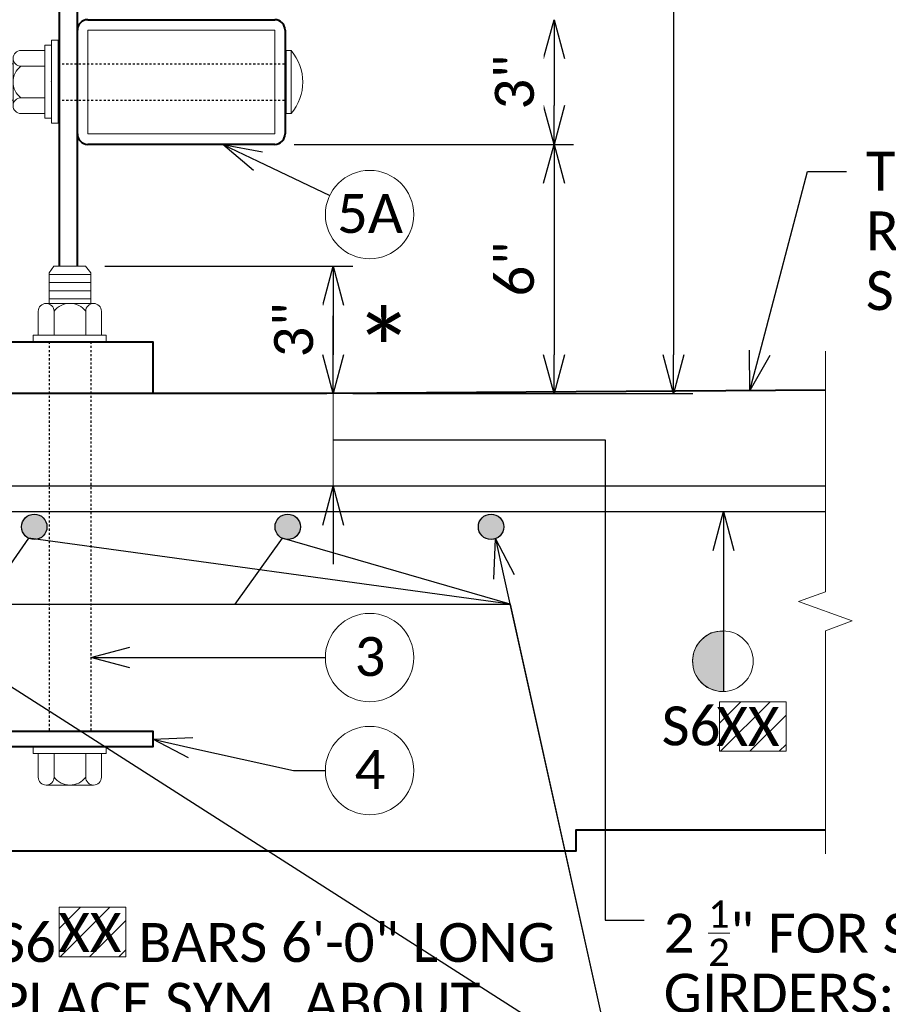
# Model space of a CAD drawing. Extents: x -497 to 946, y 46 to 361.
# Tile 6 of 20: x -17 to 24, y 225 to 272. Entities that reach past the tile are written whole.
import ezdxf
from ezdxf import colors
from ezdxf.entities.mleader import LeaderData, LeaderLine
from ezdxf.enums import TextEntityAlignment as Align
from ezdxf.math import Vec2, Vec3

# ---------------------------------------------------------------- set-up
doc = ezdxf.new("R2010")
doc.units = 0
doc.header["$MEASUREMENT"] = 0
doc.linetypes.add('Wisdot2', pattern=[0.125, 0.0625, -0.0625])
for name, color, linetype, lineweight in [('B_ANNO_BREAK', 7, 'Continuous', 18), ('B_ANNO_DIM', 7, 'Continuous', 18), ('B_ANNO_SYMB', 7, 'Continuous', 18), ('B_ANNO_TEXT', 7, 'Continuous', 18), ('B_CONC_DECK', 1, 'Continuous', 40), ('B_DETAIL_HIDDEN', 7, 'Wisdot2', 25), ('B_DETAIL_OBJ', 7, 'Continuous', 40), ('B_REBAR', 5, 'Continuous', 25), ('B_STEEL', 92, 'Continuous', 18), ('B_STEEL_BOLT', 3, 'Continuous', 18)]:
    doc.layers.add(name, color=color, linetype=linetype, lineweight=lineweight)
doc.layers.add('B_ANNO_DESIGN_NOTES', color=1, linetype='Continuous', lineweight=18, true_color=0xff0000)
doc.styles.add('Annotative', font='calibri.ttf', dxfattribs={"height": 0.0625})
doc.styles.get("Standard").update_dxf_attribs({"font": 'calibri.ttf'})
doc.dimstyles.new('Annotative', dxfattribs={"dimscale": 0, "dimtxt": 0.0625, "dimasz": 0.0625, "dimexe": 0.03125, "dimexo": 0.03125, "dimgap": 0.03125, "dimtad": 1, "dimdec": 3, "dimzin": 3, "dimdsep": 46, "dimlunit": 4, "dimtxsty": 'Standard', "dimblk": 'OPEN30', "dimcen": 0.03125, "dimaunit": 1, "dimadec": 0, "dimazin": 3, "dimtfac": 0.75, "dimtdec": 3, "dimtofl": 0, "dimtmove": 0, "dimatfit": 3, "dimldrblk": 'OPEN30', "dimfxl": 1, "dimtfill": 1, "dimfrac": 1, "dimtolj": 1, "dimtzin": 0, "dimarcsym": 0})

# ---------------------------------------------------------------- blocks, each defined once
blk = doc.blocks.new('AnonymousCell6')
at = {"layer": 'B_DETAIL_OBJ', "flags": 128}
for points in [[(-4.5, 3), (4.5, 3)], [(-5, -2.5), (-5, 2.5)], [(5, 2.5), (5, -2.5)], [(4.5, -3), (-4.5, -3)]]:
    blk.add_lwpolyline(points, dxfattribs=at)
at = {"layer": 'B_DETAIL_OBJ'}
for centre, start, end in [((-4.5, 2.5), 90, 180), ((4.5, 2.5), 0, 90), ((-4.5, -2.5), 180, 270), ((4.5, -2.5), 270, 0)]:
    blk.add_arc(centre, 0.5, start, end, dxfattribs=at)
at = {"layer": 'B_STEEL', "flags": 128}
blk.add_lwpolyline([(-4.5, 2.5), (4.5, 2.5), (4.5, -2.5), (-4.5, -2.5), (-4.5, 2.5)], dxfattribs=at)
blk = doc.blocks.new('AnonymousCell9')
at = {"layer": 'B_DETAIL_HIDDEN', "ltscale": 0.5}
for p, q in [((-4.414, 0.863), (6.574, 0.863)), ((-4.414, -0.894), (6.574, -0.894))]:
    blk.add_line(p, q, dxfattribs=at)
at = {"layer": 'B_STEEL_BOLT'}
for p, q in [((-4.734, 1.997), (-4.734, -1.997)), ((-4.734, 1.997), (-4.414, 1.997)), ((-4.414, 1.997), (-4.414, -1.997)), ((-6.198, 1.505), (-5.048, 1.505)), ((-5.053, -1.757), (-5.053, 1.758)), ((-5.053, 1.758), (-4.734, 1.758)), ((6.574, 1.502), (6.574, -1.533)), ((6.574, 1.502), (6.814, 1.502)), ((6.814, 1.502), (6.814, -1.533)), ((-6.578, -1.156), (-6.577, 1.125)), ((-7.37, 0.639), (-7.05, 0.863)), ((-7.37, -0.639), (-7.37, 0.639)), ((-7.05, 0.863), (-6.577, 0.863)), ((-6.97, -0.894), (-6.97, 0.863)), ((-6.198, 0.745), (-5.048, 0.745)), ((-7.37, -0.639), (-7.05, -0.894)), ((-7.05, -0.894), (-6.577, -0.894)), ((-6.198, -0.776), (-5.048, -0.776)), ((-6.198, -1.535), (-5.048, -1.535)), ((-5.053, -1.757), (-4.734, -1.757)), ((6.574, -1.533), (6.814, -1.533)), ((-4.734, -1.997), (-4.414, -1.997))]:
    blk.add_line(p, q, dxfattribs=at)
for centre, radius, start, end in [((-6.197, 1.125), 0.38, 90.0993, 269.9004), ((5.03, -0.019), 2.339, 319.5503, 40.4497), ((-5.627, -0.015), 0.951, 126.8898, 233.0863), ((-6.198, -1.156), 0.38, 90.0993, 269.9004)]:
    blk.add_arc(centre, radius, start, end, dxfattribs=at)
blk.add_point((-4.734, 0), dxfattribs=at)
blk = doc.blocks.new('_Open30')
at = {"color": 0, "linetype": 'ByBlock', "lineweight": -2}
for p, q in [((-1, 0.268), (0, 0)), ((0, 0), (-1, -0.268)), ((0, 0), (-1, 0))]:
    blk.add_line(p, q, dxfattribs=at)
blk = doc.blocks.new('SYM22')
at = {"layer": 'B_ANNO_SYMB'}
blk.add_hatch(color=256, dxfattribs=at).paths.add_polyline_path([(0.03, -1.458), (0.03, 1.445), (0.03, 1.453), (-0.251, 1.438), (-0.563, 1.36), (-0.836, 1.203), (-1.102, 0.961), (-1.266, 0.743), (-1.406, 0.43), (-1.469, 0.064), (-1.438, -0.279), (-1.367, -0.538), (-1.172, -0.881), (-0.992, -1.076), (-0.75, -1.264), (-0.508, -1.365), (-0.29, -1.428), (-0.165, -1.451)])
blk.add_line((0.03, -1.457), (0.03, 1.445), dxfattribs=at)
at = {"layer": 'B_ANNO_SYMB', "flags": 128}
blk.add_lwpolyline([(0.03, -1.458), (0.03, 1.445), (0.03, 1.453), (-0.251, 1.438), (-0.563, 1.36), (-0.836, 1.203), (-1.102, 0.961), (-1.266, 0.743), (-1.406, 0.43), (-1.469, 0.064), (-1.438, -0.279), (-1.367, -0.538), (-1.172, -0.881), (-0.992, -1.076), (-0.75, -1.264), (-0.508, -1.365), (-0.29, -1.428), (-0.165, -1.451), (0.03, -1.458)], dxfattribs=at)
at = {"layer": 'B_ANNO_SYMB'}
blk.add_circle((0, 0), 1.458, dxfattribs=at)
blk = doc.blocks.new('*D98')
at = {"layer": 'B_ANNO_DIM', "color": 0, "lineweight": -2, "transparency": 16777216}
for p, q in [((52.118, 214.682), (64.043, 214.682)), ((63.105, 212.807), (63.105, 210.421))]:
    blk.add_line(p, q, dxfattribs=at)
at = {"layer": 'Defpoints', "color": 0, "transparency": 16777216}
for p in [(51.181, 214.682), (63.105, 208.546), (63.105, 208.546)]:
    blk.add_point(p, dxfattribs=at)
at = {"layer": 'B_ANNO_DIM', "color": 0, "lineweight": -2, "transparency": 16777216, "xscale": 1.875, "yscale": 1.875, "zscale": 1.875}
for p, rotation in [((63.105, 214.682), 90), ((63.105, 208.546), 270)]:
    blk.add_blockref('_Open30', p, dxfattribs=dict(at, rotation=rotation))
at = {"layer": 'B_ANNO_DIM', "color": 0, "transparency": 16777216, "insert": (61.207, 211.614), "char_height": 1.875, "attachment_point": 5, "rotation": 90, "bg_fill": 3, "box_fill_scale": 1.25, "bg_fill_color": 256, "bg_fill_true_color": 13158600, "bg_fill_transparency": 0}
blk.add_mtext('\\A1;3"', dxfattribs=at)
blk = doc.blocks.new('*D99')
at = {"layer": 'B_ANNO_DIM', "color": 0, "lineweight": -2, "transparency": 16777216}
for p, q in [((63.105, 210.421), (63.105, 212.296)), ((63.105, 202.216), (63.105, 200.341))]:
    blk.add_line(p, q, dxfattribs=at)
at = {"layer": 'Defpoints', "color": 0, "transparency": 16777216}
for p in [(63.105, 208.546), (63.105, 204.091), (63.105, 204.091)]:
    blk.add_point(p, dxfattribs=at)
at = {"layer": 'B_ANNO_DIM', "color": 0, "lineweight": -2, "transparency": 16777216, "xscale": 1.875, "yscale": 1.875, "zscale": 1.875}
for p, rotation in [((63.105, 208.546), 270), ((63.105, 204.091), 90)]:
    blk.add_blockref('_Open30', p, dxfattribs=dict(at, rotation=rotation))
blk = doc.blocks.new('_None')
blk = doc.blocks.new('*D103')
at = {"layer": 'B_ANNO_DIM', "color": 0, "lineweight": -2, "transparency": 16777216}
for p, q in [((73.733, 224.671), (73.733, 222.421)), ((61.229, 220.546), (74.67, 220.546))]:
    blk.add_line(p, q, dxfattribs=at)
at = {"layer": 'Defpoints', "color": 0, "transparency": 16777216}
for p in [(73.733, 226.546), (60.291, 220.546), (73.733, 220.546)]:
    blk.add_point(p, dxfattribs=at)
at = {"layer": 'B_ANNO_DIM', "color": 0, "lineweight": -2, "transparency": 16777216, "xscale": 1.875, "yscale": 1.875, "zscale": 1.875}
for p, rotation in [((73.733, 226.546), 90), ((73.733, 220.546), 270)]:
    blk.add_blockref('_Open30', p, dxfattribs=dict(at, rotation=rotation))
at = {"layer": 'B_ANNO_DIM', "color": 0, "transparency": 16777216, "insert": (71.835, 223.546), "char_height": 1.875, "attachment_point": 5, "rotation": 90, "bg_fill": 3, "box_fill_scale": 1.25, "bg_fill_color": 256, "bg_fill_true_color": 13158600, "bg_fill_transparency": 0}
blk.add_mtext('\\A1;3"', dxfattribs=at)
blk = doc.blocks.new('*D104')
at = {"layer": 'B_ANNO_DIM', "color": 0, "lineweight": -2, "transparency": 16777216}
blk.add_line((73.733, 218.671), (73.733, 210.421), dxfattribs=at)
at = {"layer": 'Defpoints', "color": 0, "transparency": 16777216}
for p in [(73.733, 220.546), (73.733, 208.546), (73.733, 208.546)]:
    blk.add_point(p, dxfattribs=at)
at = {"layer": 'B_ANNO_DIM', "color": 0, "lineweight": -2, "transparency": 16777216, "xscale": 1.875, "yscale": 1.875, "zscale": 1.875}
for p, rotation in [((73.733, 220.546), 90), ((73.733, 208.546), 270)]:
    blk.add_blockref('_Open30', p, dxfattribs=dict(at, rotation=rotation))
at = {"layer": 'B_ANNO_DIM', "color": 0, "transparency": 16777216, "insert": (71.835, 214.546), "char_height": 1.875, "attachment_point": 5, "rotation": 90, "bg_fill": 3, "box_fill_scale": 1.25, "bg_fill_color": 256, "bg_fill_true_color": 13158600, "bg_fill_transparency": 0}
blk.add_mtext('\\A1;6"', dxfattribs=at)
blk = doc.blocks.new('*D105')
at = {"layer": 'B_ANNO_DIM', "color": 0, "lineweight": -2, "transparency": 16777216}
for p, q in [((61.229, 292.546), (80.418, 292.546)), ((79.481, 290.671), (79.481, 210.421)), ((64.043, 208.546), (80.418, 208.546))]:
    blk.add_line(p, q, dxfattribs=at)
at = {"layer": 'Defpoints', "color": 0, "transparency": 16777216}
for p in [(60.291, 292.546), (63.105, 208.546), (79.481, 208.546)]:
    blk.add_point(p, dxfattribs=at)
at = {"layer": 'B_ANNO_DIM', "color": 0, "lineweight": -2, "transparency": 16777216, "xscale": 1.875, "yscale": 1.875, "zscale": 1.875}
for p, rotation in [((79.481, 292.546), 90), ((79.481, 208.546), 270)]:
    blk.add_blockref('_Open30', p, dxfattribs=dict(at, rotation=rotation))
at = {"layer": 'B_ANNO_DIM', "color": 0, "transparency": 16777216, "insert": (77.583, 250.546), "char_height": 1.875, "attachment_point": 5, "rotation": 90, "bg_fill": 3, "box_fill_scale": 1.25, "bg_fill_color": 256, "bg_fill_true_color": 13158600, "bg_fill_transparency": 0}
blk.add_mtext('\\A1;3\'-6"', dxfattribs=at)
blk = doc.blocks.new('*D110')
at = {"layer": 'B_ANNO_DIM', "color": 0, "lineweight": -2, "transparency": 16777216}
blk.add_arc((38.916, 211.046), 6.317, 17.0708, 72.9292, dxfattribs=at)
at = {"layer": 'Defpoints', "color": 0, "transparency": 16777216}
for p in [(38.916, 288.546), (38.916, 214.682), (44.387, 214.204), (34.416, 211.046), (54.416, 211.046)]:
    blk.add_point(p, dxfattribs=at)
at = {"layer": 'B_ANNO_DIM', "color": 0, "lineweight": -2, "transparency": 16777216, "xscale": 1.875, "yscale": 1.875, "zscale": 1.875}
for p, rotation in [((38.916, 217.363), 171.4645794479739), ((45.233, 211.046), 278.5354205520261)]:
    blk.add_blockref('_Open30', p, dxfattribs=dict(at, rotation=rotation))
blk = doc.blocks.new('Nnumber in circle')
at = {"layer": 'B_ANNO_SYMB'}
blk.add_circle((0, 0), 2.127, dxfattribs=at)
at = {"layer": 'B_ANNO_TEXT', "style": 'Annotative'}
blk.add_attdef('#', text='', height=1.875, dxfattribs=at).set_placement((0.021, -0.889, -0.842), align=Align.CENTER)
blk = doc.blocks.new('INS_RAILNY4_BASE')
at = {"layer": 'B_ANNO_DESIGN_NOTES'}
h = blk.add_hatch(dxfattribs=at)
h.set_pattern_fill('ANSI31', color=256, scale=8)
h.set_pattern_definition([(45, (82.9721, 192.0967), (-0.7071, 0.7071), [])])
h.paths.add_polyline_path([(81.69164, 191.3282), (84.90654, 191.3282), (84.90654, 193.71581), (81.69164, 193.71581)])
h = blk.add_hatch(dxfattribs=at)
h.set_pattern_fill('ANSI31', color=256, scale=8)
h.set_pattern_definition([(45, (51.1931, 182.2011), (-0.7071, 0.7071), [])])
h.paths.add_polyline_path([(49.91263, 181.4326), (53.12752, 181.4326), (53.12752, 183.82021), (49.91263, 183.82021)])
at = {"layer": 'B_REBAR'}
h = blk.add_hatch(color=256, dxfattribs=at)
edge = h.paths.add_edge_path()
edge.add_arc((48.71785, 202.13327), 0.61155, 0, 360)
h = blk.add_hatch(color=256, dxfattribs=at)
edge = h.paths.add_edge_path()
edge.add_arc((60.9168, 202.13327), 0.61155, 0, 360)
h = blk.add_hatch(color=256, dxfattribs=at)
edge = h.paths.add_edge_path()
edge.add_arc((70.70154, 202.13327), 0.61155, 0, 360)
at = {"layer": 'B_ANNO_BREAK', "flags": 128}
blk.add_lwpolyline([(86.79179, 186.3889), (86.79179, 197.13403), (88.08047, 197.60307), (85.5031, 198.54116), (86.79179, 199.0102), (86.79179, 210.58294)], dxfattribs=at)
at = {"layer": 'B_ANNO_DESIGN_NOTES', "elevation": 1.68449}
for points in [[(81.69164, 191.3282), (84.90654, 191.3282), (84.90654, 193.71581), (81.69164, 193.71581)], [(49.91263, 181.4326), (53.12752, 181.4326), (53.12752, 183.82021), (49.91263, 183.82021)]]:
    blk.add_lwpolyline(points, close=True, dxfattribs=at)
at = {"layer": 'B_CONC_DECK', "flags": 128}
blk.add_lwpolyline([(86.79179, 208.7168), (62.79147, 208.54618), (24.79147, 208.54618), (22.79147, 206.54618), (22.79147, 188.54618), (24.79147, 186.54618), (32.04147, 186.54618), (32.79147, 188.04618), (33.54147, 186.54618), (74.79187, 186.54618), (74.79187, 187.54618), (86.79179, 187.54618)], dxfattribs=at)
at = {"layer": 'B_DETAIL_HIDDEN', "ltscale": 0.5}
for p, q in [((49.42875, 211.04618), (49.42875, 192.29618)), ((51.43614, 211.04618), (51.43614, 192.29618))]:
    blk.add_line(p, q, dxfattribs=at)
at = {"layer": 'B_DETAIL_OBJ'}
blk.add_line((49.91647, 292.54618), (49.91647, 214.68227), dxfattribs=at)
at = {"layer": 'B_DETAIL_OBJ', "flags": 128}
for points in [[(50.79147, 214.68227), (50.79147, 292.54618), (49.91647, 292.54618), (38.91647, 288.54618), (38.04147, 288.54618), (38.04147, 214.68227)], [(34.41647, 211.04618), (54.41647, 211.04618), (54.41647, 208.54618), (34.41647, 208.54618), (34.41647, 211.04618)], [(34.41647, 192.29618), (54.41647, 192.29618), (54.41647, 191.54618), (34.41647, 191.54618), (34.41647, 192.29618)]]:
    blk.add_lwpolyline(points, dxfattribs=at)
at = {"layer": 'B_REBAR', "flags": 128}
blk.add_lwpolyline([(86.79179, 204.09348), (33.32449, 204.08861, 1.00003391), (33.32458, 202.86552), (86.79179, 202.86712)], format="xyb", dxfattribs=at)
at = {"layer": 'B_REBAR'}
for centre in [(48.71785, 202.13327), (60.9168, 202.13327), (70.70154, 202.13327)]:
    blk.add_circle(centre, 0.61155, dxfattribs=at)
at = {"layer": 'B_STEEL_BOLT'}
for p, q in [((49.65242, 214.68227), (49.42875, 214.36274)), ((49.42875, 214.36274), (49.42875, 212.88965)), ((51.43614, 214.28286), (49.42875, 214.28286)), ((51.18052, 214.68227), (49.65242, 214.68227)), ((51.18052, 214.68227), (51.43614, 214.36274)), ((51.43614, 214.36274), (51.43614, 212.88989)), ((51.43614, 213.88989), (49.42875, 213.88989)), ((51.43614, 213.49693), (49.42875, 213.49693)), ((51.57247, 212.88993), (49.29161, 212.88961)), ((51.43614, 213.10396), (49.42875, 213.10396)), ((48.91183, 212.51049), (48.91183, 211.3602)), ((49.67138, 212.5105), (49.67138, 211.3602)), ((51.1927, 212.51081), (51.1927, 211.36052)), ((51.95225, 212.51081), (51.95225, 211.36052)), ((52.17386, 211.36571), (48.65908, 211.36571)), ((48.65908, 211.36571), (48.65908, 211.04618)), ((48.65908, 211.04618), (52.17386, 211.04618)), ((52.17386, 211.36571), (52.17386, 211.04618)), ((48.65908, 191.22666), (48.65908, 191.54618)), ((52.17386, 191.22666), (52.17386, 191.54618)), ((52.17386, 191.22666), (48.65908, 191.22666)), ((48.91183, 190.08187), (48.91183, 191.23216)), ((49.67138, 190.08187), (49.67138, 191.23216)), ((51.1927, 190.08155), (51.1927, 191.23184)), ((51.95225, 190.08155), (51.95225, 191.23184)), ((51.57247, 189.70244), (49.29161, 189.70276))]:
    blk.add_line(p, q, dxfattribs=at)
for centre, radius, start, end in [((49.29161, 212.50983), 0.37977, 0.099644, 179.9007), ((50.43216, 211.9395), 0.95122, 36.913658, 143.110222), ((51.57247, 212.51015), 0.37977, 0.099644, 179.9007), ((49.29161, 190.08253), 0.37977, 180.0993, 359.900356), ((50.43216, 190.65287), 0.95122, 216.889778, 323.086342), ((51.57247, 190.08221), 0.37977, 180.0993, 359.900356)]:
    blk.add_arc(centre, radius, start, end, dxfattribs=at)
blk.add_point((50.41647, 211.04618), dxfattribs=at)
for name, p in [('AnonymousCell6', (55.79126, 223.54608)), ('AnonymousCell9', (54.27416, 223.56174))]:
    blk.add_blockref(name, p)
for p, values in [((64.85666, 195.84293), {'#': '3'}), ((64.85666, 190.40274), {'#': '4'})]:
    blk.add_blockref('Nnumber in circle', p).add_auto_attribs(values)
at = {"color": 7, "linetype": 'Continuous', "lineweight": 18}
blk.add_blockref('SYM22', (81.86069, 195.66599), dxfattribs=at)
at = {"layer": 'B_ANNO_DIM', "style": 'Annotative'}
for tag, p in [('SHT#1', (80.44055, 92.85474)), ('SHT#2', (19.34454, 52.20393))]:
    blk.add_attdef(tag, p, '', height=1.875, dxfattribs=at)
at = {"layer": 'B_ANNO_TEXT', "width": 32.4856774, "attachment_point": 1, "style": 'Annotative'}
for s, insert, char_height, line_spacing_factor in [('\\pxql;*', (64.08445, 212.41499), 3.75, 0.46), ('\\pxql;S6 ', (78.91521, 193.48837), 1.875, 0.92)]:
    blk.add_mtext(s, dxfattribs=dict(at, insert=insert, char_height=char_height, line_spacing_factor=line_spacing_factor))
at = {"layer": 'B_ANNO_TEXT', "style": 'Annotative'}
for tag, p in [('BAR5', (196.47341, 241.43208)), ('ANGLE', (24.21533, 220.7279)), ('BAR4', (251.66592, 195.49582)), ('BAR1', (81.54814, 191.58835)), ('BAR2', (49.87488, 181.6676)), ('BAR3', (106.91781, 175.41599))]:
    blk.add_attdef(tag, p, '', height=1.875, dxfattribs=at)
at = {"layer": 'B_ANNO_DIM'}
ml = blk.add_multileader_mtext('Standard', dxfattribs=at)
ml.set_content('{\\C256;TOP OF\\PROADWAY\\PSURFACE}', color=256)
ml.set_leader_properties()
ml.set_arrow_properties(name='OPEN30')
ml.build(insert=Vec2(0, 0))
ml.multileader.update_dxf_attribs({"text_right_attachment_type": 3, "dogleg_length": 0.0625, "arrow_head_size": 1.875, "scale": 30})
ctx = ml.context
ctx.base_point, ctx.scale, ctx.char_height, ctx.arrow_head_size, ctx.landing_gap_size, ctx.plane_origin = Vec3(87.80169, 219.24047), 30, 1.875, 1.875, 0.9375, Vec3(83.15692, 208.69096)
ctx.right_attachment = 3
notes = []
notes.append((ctx, [(0, (1, 1, 0), (85.92669, 219.24047), (1, 0), 1.875, [(0, [(83.15692, 208.69096), (85.92669, 219.24047), (85.92669, 219.24047)], 0, [])])]))
ctx.mtext.insert, ctx.mtext.line_spacing_factor, ctx.mtext.flow_direction = Vec3(88.73919, 220.19167), 0.92, 5
ml = blk.add_multileader_mtext('Standard', dxfattribs=at)
ml.set_content('\\A1;2 {\\H0.7x;\\S1/2;}" FOR SLABS ON\\PGIRDERS; FOR OTHER\\PSTRUCTURES, PLACE S6  \\PBARS BELOW TOP MAT\\PSLAB REINFORCEMENT', color=256)
ml.set_leader_properties()
ml.set_arrow_properties(name='NONE')
ml.build(insert=Vec2(0, 0))
ml.multileader.update_dxf_attribs({"text_right_attachment_type": 3, "dogleg_length": 0.0625, "arrow_head_size": 1.875, "scale": 30})
ctx = ml.context
ctx.base_point, ctx.scale, ctx.char_height, ctx.arrow_head_size, ctx.landing_gap_size, ctx.plane_origin = Vec3(78.07337, 183.19626), 30, 1.875, 1.875, 0.9375, Vec3(61.18212, 206.96978)
ctx.right_attachment = 3
notes.append((ctx, [(0, (1, 1, 0), (76.19837, 183.19626), (1, 0), 1.875, [(0, [(63.10528, 206.31864), (76.19837, 206.31864), (76.19837, 183.19626)], 0, [])])]))
ctx.mtext.insert, ctx.mtext.line_spacing_factor, ctx.mtext.flow_direction = Vec3(79.01087, 184.14746), 0.92, 5
ml = blk.add_multileader_mtext('Standard', dxfattribs=at)
ml.set_content('', color=256)
ml.set_leader_properties()
ml.set_arrow_properties(name='OPEN30')
ml.build(insert=Vec2(0, 0))
ml.multileader.update_dxf_attribs({"text_right_attachment_type": 3, "dogleg_length": 0.0625, "arrow_head_size": 1.875, "scale": 30})
ctx = ml.context
ctx.base_point, ctx.scale, ctx.char_height, ctx.arrow_head_size, ctx.landing_gap_size, ctx.plane_origin, ctx.plane_x_axis, ctx.plane_y_axis = Vec3(81.89107, 194.20869), 30, 1.875, 1.875, 0.9375, Vec3(81.89107, 202.86697), Vec3(0, -1), Vec3(1, 0)
ctx.right_attachment = 3
notes.append((ctx, [(0, (1, 1, 0), (81.89107, 196.08369), (0, -1), 1.875, [(0, [(81.89107, 202.86697), (81.89107, 196.81021), (81.89107, 196.61992)], 0, [])])]))
ctx.mtext.insert, ctx.mtext.text_direction, ctx.mtext.rotation, ctx.mtext.line_spacing_factor, ctx.mtext.flow_direction = Vec3(82.82857, 193.27119), Vec3(0, -1), 4.71238898, 0.92, 5
ml = blk.add_multileader_mtext('Standard', dxfattribs=at)
ml.set_content('S6      BARS 6\'-0" LONG\\PPLACE SYM. ABOUT\\PC/L OF POST', color=256)
ml.set_leader_properties()
ml.set_arrow_properties(name='OPEN30')
ml.build(insert=Vec2(0, 0))
ml.multileader.update_dxf_attribs({"text_right_attachment_type": 3, "dogleg_length": 0.0625, "arrow_head_size": 1.875, "scale": 30})
ctx = ml.context
ctx.base_point, ctx.scale, ctx.char_height, ctx.arrow_head_size, ctx.landing_gap_size, ctx.plane_origin = Vec3(45.99735, 181.92117), 30, 1.875, 1.875, 0.9375, Vec3(73.72125, 201.56125)
ctx.right_attachment = 3
notes.append((ctx, [(0, (1, 1, 0), (76.60744, 175.89148), (-1, 0), 1.875, [(3, [(70.91538, 201.56033), (76.60744, 175.89148), (76.60744, 175.89148), (36.37014, 201.61041), (34.13169, 198.4068), (71.61468, 198.4068), (48.44739, 201.58478), (46.20509, 198.4068), (71.61468, 198.4068), (60.64634, 201.58478), (58.36998, 198.4068), (71.61468, 198.4068)], 0, [])])]))
ctx.mtext.insert, ctx.mtext.line_spacing_factor, ctx.mtext.flow_direction = Vec3(46.93485, 183.06132), 0.92, 5
ml = blk.add_multileader_mtext('Standard', dxfattribs=at)
ml.set_content('', color=256)
ml.set_leader_properties()
ml.set_arrow_properties(name='OPEN30')
ml.build(insert=Vec2(0, 0))
ml.multileader.update_dxf_attribs({"text_right_attachment_type": 3, "dogleg_length": 0.0625, "arrow_head_size": 1.875, "scale": 30})
ctx = ml.context
ctx.base_point, ctx.scale, ctx.char_height, ctx.arrow_head_size, ctx.landing_gap_size, ctx.plane_origin = Vec3(62.72989, 195.84293), 30, 1.875, 1.875, 0.9375, Vec3(54.41647, 195.84293)
ctx.right_attachment = 3
notes.append((ctx, [(0, (1, 1, 0), (61.19975, 195.84293), (1, 0), 1.53014, [(0, [(51.43614, 195.84293), (60.47323, 195.84293), (60.66352, 195.84293)], 0, [])])]))
ctx.mtext.insert, ctx.mtext.line_spacing_factor, ctx.mtext.flow_direction = Vec3(63.66739, 196.78043), 0.92, 5
ml = blk.add_multileader_mtext('Standard', dxfattribs=at)
ml.set_content('', color=256)
ml.set_leader_properties()
ml.set_arrow_properties(name='OPEN30')
ml.build(insert=Vec2(0, 0))
ml.multileader.update_dxf_attribs({"text_right_attachment_type": 3, "dogleg_length": 0.0625, "arrow_head_size": 1.875, "scale": 30})
ctx = ml.context
ctx.base_point, ctx.scale, ctx.char_height, ctx.arrow_head_size, ctx.landing_gap_size, ctx.plane_origin = Vec3(62.72989, 190.40274), 30, 1.875, 1.875, 0.9375, Vec3(54.41647, 190.40274)
ctx.right_attachment = 3
notes.append((ctx, [(0, (1, 1, 0), (61.19975, 190.40274), (1, 0), 1.53014, [(0, [(54.41647, 191.9089), (61.19975, 190.40274), (61.19975, 190.40274)], 0, [])])]))
ctx.mtext.insert, ctx.mtext.line_spacing_factor, ctx.mtext.flow_direction = Vec3(63.66739, 191.34024), 0.92, 5
ml = blk.add_multileader_mtext('Standard', dxfattribs=at)
ml.set_content('\\A1;{\\H0.7x;\\S3#4;}" V-GROOVE', color=256)
ml.set_leader_properties()
ml.set_arrow_properties(name='OPEN30')
ml.build(insert=Vec2(0, 0))
ml.multileader.update_dxf_attribs({"text_right_attachment_type": 3, "dogleg_length": 0.0625, "arrow_head_size": 1.875, "scale": 30})
ctx = ml.context
ctx.base_point, ctx.scale, ctx.char_height, ctx.arrow_head_size, ctx.landing_gap_size, ctx.plane_origin = Vec3(46.33247, 171.64313), 30, 1.875, 1.875, 0.9375, Vec3(34.07355, 177.69986)
ctx.right_attachment = 3
notes.append((ctx, [(0, (1, 1, 0), (44.45747, 171.64313), (1, 0), 1.875, [(0, [(33.54147, 186.54618), (42.77754, 171.64313), (43.0308, 171.64313)], 0, [])])]))
ctx.mtext.insert, ctx.mtext.line_spacing_factor, ctx.mtext.flow_direction = Vec3(47.26997, 172.59433), 0.92, 5
for ctx, leaders in notes:
    for number, flags, end, landing, length, lines in leaders:
        leader = LeaderData()
        leader.index, (leader.has_last_leader_line, leader.has_dogleg_vector, leader.attachment_direction) = number, flags
        leader.last_leader_point, leader.dogleg_vector, leader.dogleg_length = Vec3(end), Vec3(landing), length
        for number, points, colour, breaks in lines:
            line = LeaderLine()
            line.index, line.vertices, line.color, line.breaks = number, Vec3.list(points), colors.encode_raw_color(colour), breaks
            leader.lines.append(line)
        ctx.leaders.append(leader)
dim = blk.add_linear_dim(base=(73.73265, 220.54618), p1=(73.73265, 226.54618), p2=(60.29147, 220.54618), angle=90, dimstyle='Annotative', override={"dimlfac": 0.5}, dxfattribs=at)
dim.commit()
dim.dimension.update_dxf_attribs({"geometry": '*D103', "text_midpoint": (71.83458, 223.54618)})
dim = blk.add_linear_dim(base=(63.10528, 208.54618), p1=(51.18052, 214.68227), p2=(63.10528, 208.54618), angle=90, text='3"', dimstyle='Annotative', override={"dimlfac": 0.5}, dxfattribs=at)
dim.commit()
dim.dimension.update_dxf_attribs({"geometry": '*D98', "text_midpoint": (61.20721, 211.61422)})
blk.add_line((63.10528, 208.54618), (63.10528, 204.0911), dxfattribs=at)
dim = blk.add_angular_dim_2l(base=(44.38672, 214.20443), line1=((38.91647, 288.54618), (38.91647, 214.68227)), line2=((34.41647, 211.04618), (54.41647, 211.04618)), text=' ', dimstyle='Annotative', dxfattribs=at)
dim.commit()
dim.dimension.update_dxf_attribs({"geometry": '*D110', "text_midpoint": (-120.07926, 182.85156)})
dim = blk.add_linear_dim(base=(73.73265, 208.54618), p1=(73.73265, 220.54618), p2=(73.73265, 208.54618), angle=90, dimstyle='Annotative', override={"dimlfac": 0.5}, dxfattribs=at)
dim.commit()
dim.dimension.update_dxf_attribs({"geometry": '*D104', "text_midpoint": (71.8353, 214.54618)})
dim = blk.add_linear_dim(base=(63.10528, 204.0911), p1=(63.10528, 208.54618), p2=(63.10528, 204.0911), angle=90, text=' ', dimstyle='Annotative', dxfattribs=at)
dim.commit()
dim.dimension.update_dxf_attribs({"geometry": '*D99', "text_midpoint": (63.10528, 206.31864)})
ml = blk.add_multileader_mtext('Standard', dxfattribs=at)
ml.set_content('', color=256)
ml.set_leader_properties()
ml.set_arrow_properties(name='OPEN30')
ml.build(insert=Vec2(0, 0))
ml.multileader.update_dxf_attribs({"text_right_attachment_type": 3, "dogleg_length": 0.0625, "arrow_head_size": 1.875, "scale": 30})
ctx = ml.context
ctx.base_point, ctx.scale, ctx.char_height, ctx.arrow_head_size, ctx.landing_gap_size, ctx.plane_origin, ctx.plane_x_axis, ctx.plane_y_axis = Vec3(62.93816, 218.08391), 30, 1.875, 1.875, 0.9375, Vec3(55.43885, 221.67186), Vec3(0.90207261, -0.43158431), Vec3(0.43158431, 0.90207261)
ctx.right_attachment = 3
notes = []
notes.append((ctx, [(0, (1, 1, 0), (61.55786, 218.7443), (0.90207261, -0.43158431), 1.53014, [(0, [(57.79167, 220.54618), (61.55786, 218.7443), (61.55786, 218.7443)], 0, [])])]))
ctx.mtext.insert, ctx.mtext.text_direction, ctx.mtext.rotation, ctx.mtext.line_spacing_factor, ctx.mtext.flow_direction = Vec3(64.18846, 218.525), Vec3(0.90207261, -0.43158431), 5.83693697, 0.92, 5
for ctx, leaders in notes:
    for number, flags, end, landing, length, lines in leaders:
        leader = LeaderData()
        leader.index, (leader.has_last_leader_line, leader.has_dogleg_vector, leader.attachment_direction) = number, flags
        leader.last_leader_point, leader.dogleg_vector, leader.dogleg_length = Vec3(end), Vec3(landing), length
        for number, points, colour, breaks in lines:
            line = LeaderLine()
            line.index, line.vertices, line.color, line.breaks = number, Vec3.list(points), colors.encode_raw_color(colour), breaks
            leader.lines.append(line)
        ctx.leaders.append(leader)
dim = blk.add_linear_dim(base=(79.48068, 208.54618), p1=(60.29147, 292.54618), p2=(63.10528, 208.54618), angle=90, dimstyle='Annotative', override={"dimlfac": 0.5}, dxfattribs=at)
dim.commit()
dim.dimension.update_dxf_attribs({"geometry": '*D105', "text_midpoint": (77.5826, 250.54618)})
blk.add_blockref('Nnumber in circle', (64.85666, 217.16603)).add_auto_attribs({'#': '5A'})

msp = doc.modelspace()

# ---------------------------------------------------------------- block references
ref = msp.add_blockref('INS_RAILNY4_BASE', (-65.481, 45.781))
ref.add_attrib('BAR1', 'XX', (16.067, 237.369), dxfattribs={"layer": 'B_ANNO_TEXT', "height": 1.875, "style": 'Annotative'})
ref.add_attrib('BAR2', 'XX', (-15.606, 227.448), dxfattribs={"layer": 'B_ANNO_TEXT', "height": 1.875, "style": 'Annotative'})

doc.saveas('drawing.dxf')
